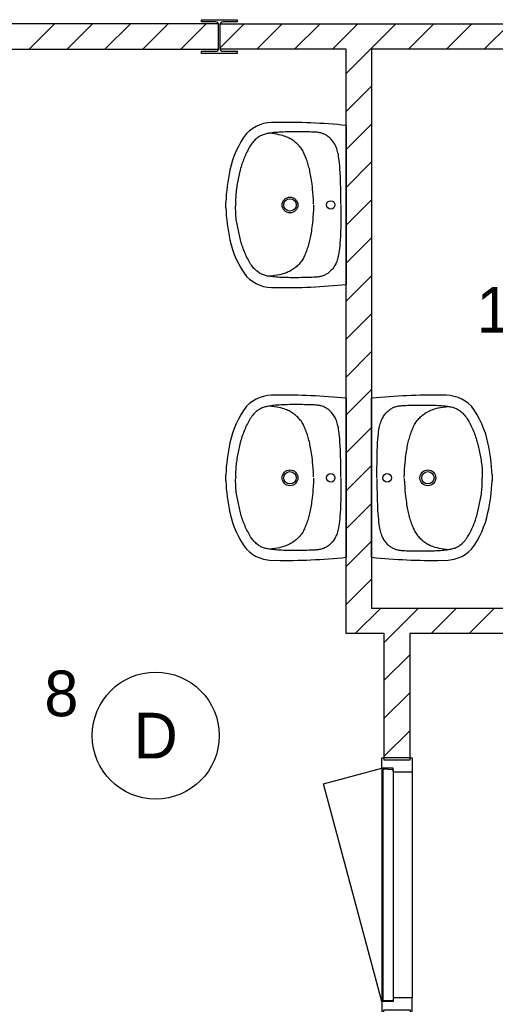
# Model space of a CAD drawing. Header units: millimetres. Extents: x -14827 to 65869, y -40284 to 56382.
# Tile 28 of 53: x 45977 to 47850, y 23940 to 27817. Entities that reach past the tile are written whole.
import ezdxf
from ezdxf.enums import TextEntityAlignment as Align

# ---------------------------------------------------------------- set-up
doc = ezdxf.new("R2010")
doc.units = ezdxf.units.MM
doc.header["$LTSCALE"] = 100
for name, color, linetype in [('AA32XI--_HOUT', 242, 'Continuous'), ('EL6311--', 130, 'Continuous'), ('xref', 9, 'Continuous')]:
    doc.layers.add(name, color=color, linetype=linetype)
doc.styles.add('BURO-018', font='BUROFONT', dxfattribs={"height": 180})

# ---------------------------------------------------------------- blocks, each defined once
blk = doc.blocks.new('1115B3A')
at = {"color": 0, "linetype": 'Continuous'}
blk.add_circle((0, 0), 2.5, dxfattribs=at)
at = {"color": 0, "linetype": 'Continuous', "style": 'BURO-018'}
for tag, p in [('E_GKAST', (0, 8)), ('E_GROEP', (0, 5)), ('E_SGROEP', (4.5, 5)), ('E_ARMCODE', (0, 0)), ('E_SLET', (4.5, -1))]:
    blk.add_attdef(tag, text='', height=1.8, dxfattribs=at).set_placement(p, align=Align.MIDDLE)

msp = doc.modelspace()

# ---------------------------------------------------------------- hatches: boundary and pattern name
at = {"layer": 'AA32XI--_HOUT'}
h = msp.add_hatch(dxfattribs=at)
h.set_pattern_fill('', color=256, scale=880, angle=-90, style=0, pattern_type=0)
h.set_pattern_definition([])
h.paths.add_polyline_path([(47522.6, 24910), (47522.6, 24856), (47520.6, 24854), (47449.6, 24854), (47447.6, 24856), (47447.6, 24869), (47404.6, 24869), (47402.6, 24871), (47402.6, 24910), (47410.6, 24910), (47410.6, 24902), (47514.6, 24902), (47514.6, 24910)])
h = msp.add_hatch(dxfattribs=at)
h.set_pattern_fill('', color=256, scale=880, style=0, pattern_type=0)
h.set_pattern_definition([])
h.paths.add_polyline_path([(47522.6, 23910), (47522.6, 23964), (47520.6, 23966), (47449.6, 23966), (47447.6, 23964), (47447.6, 23951), (47404.6, 23951), (47402.6, 23949), (47402.6, 23910), (47410.6, 23910), (47410.6, 23918), (47514.6, 23918), (47514.6, 23910)])

# ---------------------------------------------------------------- linework, layer by layer
at = {"layer": 'xref'}
for p, q in [((46759.5, 27800), (44312.6, 27800)), ((46014.2, 27700), (46114.2, 27800)), ((46163.5, 27700), (46263.5, 27800)), ((46312.9, 27700), (46412.9, 27800)), ((46462.2, 27700), (46562.2, 27800)), ((46611.6, 27700), (46711.6, 27800)), ((46692.9, 27816.5), (46832.9, 27816.5)), ((46692.9, 27808), (46692.9, 27816.5)), ((46748.2, 27808), (46692.9, 27808)), ((46759.5, 27700), (46759.5, 27800)), ((46760.2, 27704), (46760.2, 27796)), ((46765.7, 27796), (46765.7, 27704)), ((46766.4, 27705.5), (46860.9, 27800)), ((46766.4, 27700), (46766.4, 27800)), ((46766.4, 27800), (50593.2, 27800)), ((46832.9, 27808), (46777.7, 27808)), ((46832.9, 27816.5), (46832.9, 27808)), ((46910.2, 27700), (47010.2, 27800)), ((47059.6, 27700), (47159.6, 27800)), ((47208.9, 27700), (47308.9, 27800)), ((47262.6, 27604.4), (47458.3, 27800)), ((47507.6, 27700), (47607.6, 27800)), ((47657, 27700), (47757, 27800)), ((47806.3, 27700), (47906.3, 27800)), ((44312.6, 27700), (46759.5, 27700)), ((46692.9, 27683.5), (46692.9, 27692)), ((46692.9, 27692), (46748.2, 27692)), ((46832.9, 27683.5), (46692.9, 27683.5)), ((47262.6, 27700), (46766.4, 27700)), ((46777.7, 27692), (46832.9, 27692)), ((46832.9, 27692), (46832.9, 27683.5)), ((47262.6, 25400), (47262.6, 27700)), ((49012.6, 27700), (47362.6, 27700)), ((47362.6, 27700), (47362.6, 25500)), ((47262.6, 27455), (47362.6, 27555)), ((47262.6, 27305.7), (47362.6, 27405.7)), ((47262.6, 27400), (47262.6, 26774.2)), ((47262.6, 27156.4), (47362.6, 27256.4)), ((46788.7, 27075.7), (46788.7, 27098.5)), ((47262.6, 27007), (47362.6, 27107)), ((47262.6, 26857.7), (47362.6, 26957.7)), ((47262.6, 26708.3), (47362.6, 26808.3)), ((47262.6, 26559), (47362.6, 26659)), ((47262.6, 26409.7), (47362.6, 26509.7)), ((47262.6, 26260.3), (47362.6, 26360.3)), ((47262.6, 26325.8), (47262.6, 25700)), ((47362.6, 25700), (47362.6, 26325.8)), ((47262.6, 26111), (47362.6, 26211)), ((47262.6, 25961.6), (47362.6, 26061.6)), ((46788.7, 26001.5), (46788.7, 26024.4)), ((47836.6, 26024.4), (47836.6, 26001.5)), ((47262.6, 25812.3), (47362.6, 25912.3)), ((47262.6, 25663), (47362.6, 25763)), ((47262.6, 25513.6), (47362.6, 25613.6)), ((47298.4, 25400), (47398.4, 25500)), ((47362.6, 25500), (48012.6, 25500)), ((47412.6, 25364.9), (47547.7, 25500)), ((47597.1, 25400), (47697.1, 25500)), ((47746.4, 25400), (47846.4, 25500)), ((47412.6, 25400), (47262.6, 25400)), ((47412.6, 24910), (47412.6, 25400)), ((48012.6, 25400), (47512.6, 25400)), ((47512.6, 25400), (47512.6, 24910)), ((47412.6, 25215.6), (47512.6, 25315.6)), ((47412.6, 25066.3), (47512.6, 25166.3)), ((47412.6, 24916.9), (47512.6, 25016.9)), ((47512.6, 24910), (47412.6, 24910)), ((47173.1, 24807.5), (47402.6, 24869)), ((47402.6, 24869), (47402.6, 23951)), ((47407.6, 23953), (47407.6, 24867)), ((47407.6, 24867), (47447.6, 24865)), ((47447.6, 24865), (47447.6, 23955)), ((47447.6, 24854), (47447.6, 23966)), ((47522.6, 24854), (47522.6, 23966)), ((47402.6, 23951), (47173.1, 24807.5)), ((47447.6, 23955), (47407.6, 23953))]:
    msp.add_line(p, q, dxfattribs=at)
for points in [[(47241.9, 27089.7), (47241.6, 27122.7), (47241.1, 27151), (47240.5, 27175.3), (47239.8, 27195.9), (47239, 27213.4), (47238.1, 27228.2), (47237.2, 27240.9), (47236.2, 27251.9), (47235.1, 27261.7), (47234, 27270.5), (47232.8, 27278.3), (47231.6, 27285.3), (47230.2, 27291.7), (47228.8, 27297.5), (47227.2, 27302.8), (47225.6, 27307.8), (47223.8, 27312.6), (47221.8, 27317.2), (47219.8, 27321.6), (47217.6, 27325.8), (47215.3, 27329.8), (47213, 27333.6), (47210.5, 27337.2), (47207.9, 27340.6), (47205.2, 27343.8), (47202.5, 27346.8), (47199.6, 27349.5), (47196.8, 27352.1), (47193.8, 27354.6), (47190.9, 27356.8), (47187.9, 27358.9), (47184.9, 27360.9), (47181.9, 27362.7), (47178.9, 27364.4), (47175.8, 27365.9), (47172.7, 27367.3), (47169.4, 27368.5), (47166.1, 27369.6), (47162.6, 27370.6), (47158.9, 27371.4), (47155, 27372.1), (47150.9, 27372.7), (47146.5, 27373.1), (47141.8, 27373.5), (47136.8, 27373.8), (47131.5, 27374), (47125.7, 27374.2), (47119.6, 27374.4), (47113, 27374.6), (47106, 27374.8), (47098.6, 27374.9), (47091, 27375.1), (47083, 27375.2), (47074.8, 27375.2), (47066.4, 27375.2), (47057.8, 27375.2), (47049.2, 27375.1), (47040.4, 27375), (47031.8, 27374.8), (47023.2, 27374.5), (47014.8, 27374.2), (47006.7, 27373.8), (46998.9, 27373.4), (46991.5, 27372.9), (46984.6, 27372.4), (46978.1, 27371.8), (46972, 27371.1), (46966.4, 27370.4), (46961.1, 27369.6), (46956.2, 27368.8), (46951.5, 27367.9), (46947.2, 27366.9), (46943.1, 27365.9), (46939.2, 27364.9), (46935.5, 27363.7), (46932, 27362.3), (46928.5, 27360.9), (46925.2, 27359.2), (46921.8, 27357.4), (46918.5, 27355.3), (46915.1, 27353), (46911.6, 27350.4), (46908.2, 27347.5), (46904.7, 27344.4), (46901.3, 27341.1), (46897.9, 27337.5), (46894.6, 27333.6), (46891.3, 27329.4), (46888.1, 27324.9), (46885, 27320.2), (46881.9, 27315.3), (46879, 27310.2), (46876.1, 27304.9), (46873.4, 27299.5), (46870.7, 27294), (46868, 27288.4), (46865.5, 27282.8), (46863.1, 27277.2), (46860.7, 27271.5), (46858.5, 27265.8), (46856.3, 27260.1), (46854.3, 27254.4), (46852.3, 27248.6), (46850.5, 27242.7), (46848.8, 27236.9), (46847.1, 27231), (46845.6, 27225), (46844.2, 27219.1), (46842.8, 27213.1), (46841.4, 27207), (46840.1, 27200.9), (46838.8, 27194.8), (46837.4, 27188.6), (46836.2, 27182.3), (46834.9, 27176), (46833.7, 27169.7), (46832.5, 27163.4), (46831.5, 27157), (46830.5, 27150.6), (46829.7, 27144.2), (46828.9, 27137.7), (46828.3, 27131.2), (46827.9, 27124.6), (46827.5, 27117.8), (46827.3, 27110.7), (46827.3, 27103.3), (46827.4, 27095.5), (46827.6, 27087.4)], [(47134.2, 27090.5), (47133.3, 27107.9), (47132.4, 27123.2), (47131.4, 27136.7), (47130.3, 27148.5), (47129.3, 27159), (47128.2, 27168.4), (47127, 27176.8), (47125.9, 27184.6), (47124.8, 27192), (47123.6, 27198.9), (47122.5, 27205.5), (47121.3, 27211.8), (47120, 27217.9), (47118.8, 27223.7), (47117.5, 27229.3), (47116.1, 27234.8), (47114.6, 27240.2), (47113.1, 27245.5), (47111.6, 27250.7), (47109.9, 27255.8), (47108.3, 27260.8), (47106.5, 27265.8), (47104.7, 27270.7), (47102.9, 27275.5), (47101, 27280.2), (47099, 27284.9), (47097, 27289.4), (47094.8, 27293.9), (47092.5, 27298.3), (47090.1, 27302.6), (47087.5, 27306.7), (47084.7, 27310.7), (47081.8, 27314.6), (47078.6, 27318.3), (47075.3, 27321.9), (47071.9, 27325.3), (47068.4, 27328.6), (47064.8, 27331.8), (47061.1, 27334.8), (47057.3, 27337.7), (47053.5, 27340.4), (47049.7, 27343.1), (47045.8, 27345.5), (47041.7, 27347.9), (47037.4, 27350.2), (47032.9, 27352.3), (47028.2, 27354.4), (47023.1, 27356.4), (47017.7, 27358.3), (47011.8, 27360.2), (47005.2, 27361.9), (46997.9, 27363.6), (46989.5, 27365.2), (46980.1, 27366.7), (46969.3, 27368.1), (46958.7, 27369.2)], [(47241.9, 27087.3), (47241.8, 27054.3), (47241.5, 27026), (47241, 27001.7), (47240.4, 26981.1), (47239.8, 26963.7), (47239, 26948.8), (47238.1, 26936.1), (47237.2, 26925.1), (47236.2, 26915.3), (47235.1, 26906.5), (47234, 26898.7), (47232.8, 26891.6), (47231.5, 26885.3), (47230.1, 26879.5), (47228.6, 26874.1), (47226.9, 26869.1), (47225.2, 26864.3), (47223.3, 26859.7), (47221.2, 26855.2), (47219.1, 26851), (47216.8, 26847), (47214.5, 26843.2), (47212, 26839.6), (47209.4, 26836.2), (47206.8, 26833), (47204, 26830), (47201.2, 26827.2), (47198.4, 26824.6), (47195.5, 26822.2), (47192.5, 26819.9), (47189.6, 26817.8), (47186.6, 26815.8), (47183.6, 26814), (47180.6, 26812.3), (47177.5, 26810.7), (47174.4, 26809.3), (47171.2, 26808), (47167.8, 26806.9), (47164.3, 26805.9), (47160.6, 26805.1), (47156.7, 26804.4), (47152.6, 26803.8), (47148.2, 26803.3), (47143.6, 26802.9), (47138.6, 26802.6), (47133.2, 26802.3), (47127.5, 26802.1), (47121.4, 26801.9), (47114.8, 26801.6), (47107.8, 26801.4), (47100.4, 26801.2), (47092.7, 26801), (47084.8, 26800.9), (47076.6, 26800.8), (47068.2, 26800.7), (47059.6, 26800.7), (47050.9, 26800.7), (47042.2, 26800.8), (47033.5, 26800.9), (47025, 26801.2), (47016.6, 26801.4), (47008.4, 26801.7), (47000.6, 26802.1), (46993.2, 26802.6), (46986.3, 26803.1), (46979.8, 26803.6), (46973.8, 26804.3), (46968.1, 26804.9), (46962.8, 26805.7), (46957.9, 26806.5), (46953.3, 26807.3), (46948.9, 26808.3), (46944.8, 26809.2), (46940.9, 26810.3), (46937.2, 26811.5), (46933.7, 26812.8), (46930.2, 26814.2), (46926.8, 26815.9), (46923.5, 26817.7), (46920.1, 26819.7), (46916.7, 26822.1), (46913.3, 26824.6), (46909.8, 26827.4), (46906.3, 26830.5), (46902.9, 26833.8), (46899.5, 26837.4), (46896.1, 26841.3), (46892.8, 26845.5), (46889.6, 26849.9), (46886.4, 26854.6), (46883.4, 26859.5), (46880.4, 26864.6), (46877.5, 26869.9), (46874.7, 26875.3), (46871.9, 26880.7), (46869.3, 26886.3), (46866.7, 26891.9), (46864.2, 26897.5), (46861.9, 26903.1), (46859.6, 26908.8), (46857.4, 26914.5), (46855.3, 26920.3), (46853.3, 26926.1), (46851.4, 26931.9), (46849.7, 26937.7), (46848, 26943.6), (46846.5, 26949.5), (46845, 26955.5), (46843.5, 26961.5), (46842.1, 26967.5), (46840.8, 26973.6), (46839.4, 26979.8), (46838.1, 26986), (46836.7, 26992.2), (46835.4, 26998.5), (46834.2, 27004.8), (46833, 27011.1), (46831.9, 27017.5), (46830.9, 27023.9), (46830, 27030.3), (46829.2, 27036.7), (46828.6, 27043.2), (46828.1, 27049.9), (46827.7, 27056.7), (46827.5, 27063.8), (46827.4, 27071.2), (46827.4, 27078.9), (46827.6, 27087.1)], [(47134.2, 27085.9), (47133.4, 27068.5), (47132.6, 27053.2), (47131.7, 27039.7), (47130.7, 27027.8), (47129.7, 27017.3), (47128.6, 27007.9), (47127.6, 26999.5), (47126.5, 26991.7), (47125.4, 26984.3), (47124.3, 26977.4), (47123.2, 26970.8), (47122, 26964.5), (47120.8, 26958.4), (47119.6, 26952.6), (47118.3, 26946.9), (47117, 26941.4), (47115.6, 26936), (47114.1, 26930.7), (47112.6, 26925.5), (47111, 26920.4), (47109.3, 26915.4), (47107.6, 26910.4), (47105.8, 26905.5), (47104, 26900.7), (47102.2, 26896), (47100.2, 26891.3), (47098.2, 26886.7), (47096.1, 26882.2), (47093.8, 26877.8), (47091.4, 26873.5), (47088.8, 26869.4), (47086.1, 26865.3), (47083.2, 26861.5), (47080.1, 26857.7), (47076.8, 26854.1), (47073.4, 26850.6), (47069.9, 26847.3), (47066.3, 26844.1), (47062.6, 26841.1), (47058.9, 26838.2), (47055.1, 26835.4), (47051.3, 26832.8), (47047.3, 26830.3), (47043.3, 26827.9), (47039, 26825.6), (47034.5, 26823.4), (47029.8, 26821.3), (47024.8, 26819.3), (47019.4, 26817.3), (47013.5, 26815.4), (47006.9, 26813.6), (46999.6, 26811.9), (46991.2, 26810.3), (46981.8, 26808.7), (46971, 26807.3), (46960.4, 26806.1)], [(47241.9, 26015.5), (47241.6, 26048.5), (47241.1, 26076.8), (47240.5, 26101.1), (47239.8, 26121.7), (47239, 26139.2), (47238.1, 26154), (47237.2, 26166.7), (47236.2, 26177.7), (47235.1, 26187.5), (47234, 26196.3), (47232.8, 26204.1), (47231.6, 26211.1), (47230.2, 26217.5), (47228.8, 26223.3), (47227.2, 26228.6), (47225.6, 26233.6), (47223.8, 26238.5), (47221.8, 26243.1), (47219.8, 26247.5), (47217.6, 26251.7), (47215.3, 26255.7), (47213, 26259.5), (47210.5, 26263), (47207.9, 26266.4), (47205.2, 26269.6), (47202.5, 26272.6), (47199.6, 26275.4), (47196.8, 26278), (47193.8, 26280.4), (47190.9, 26282.6), (47187.9, 26284.7), (47184.9, 26286.7), (47181.9, 26288.5), (47178.9, 26290.2), (47175.8, 26291.7), (47172.7, 26293.1), (47169.4, 26294.4), (47166.1, 26295.5), (47162.6, 26296.4), (47158.9, 26297.2), (47155, 26297.9), (47150.9, 26298.5), (47146.5, 26298.9), (47141.8, 26299.3), (47136.8, 26299.6), (47131.5, 26299.8), (47125.7, 26300), (47119.6, 26300.2), (47113, 26300.4), (47106, 26300.6), (47098.6, 26300.7), (47091, 26300.9), (47083, 26301), (47074.8, 26301), (47066.4, 26301.1), (47057.8, 26301), (47049.2, 26300.9), (47040.4, 26300.8), (47031.8, 26300.6), (47023.2, 26300.3), (47014.8, 26300), (47006.7, 26299.6), (46998.9, 26299.2), (46991.5, 26298.7), (46984.6, 26298.2), (46978.1, 26297.6), (46972, 26296.9), (46966.4, 26296.2), (46961.1, 26295.4), (46956.2, 26294.6), (46951.5, 26293.7), (46947.2, 26292.8), (46943.1, 26291.8), (46939.2, 26290.7), (46935.5, 26289.5), (46932, 26288.2), (46928.5, 26286.7), (46925.2, 26285), (46921.8, 26283.2), (46918.5, 26281.1), (46915.1, 26278.8), (46911.6, 26276.2), (46908.2, 26273.4), (46904.7, 26270.3), (46901.3, 26266.9), (46897.9, 26263.3), (46894.6, 26259.4), (46891.3, 26255.2), (46888.1, 26250.7), (46885, 26246), (46881.9, 26241.1), (46879, 26236), (46876.1, 26230.7), (46873.4, 26225.3), (46870.7, 26219.8), (46868, 26214.3), (46865.5, 26208.7), (46863.1, 26203), (46860.7, 26197.4), (46858.5, 26191.7), (46856.3, 26185.9), (46854.3, 26180.2), (46852.3, 26174.4), (46850.5, 26168.6), (46848.8, 26162.7), (46847.1, 26156.8), (46845.6, 26150.9), (46844.2, 26144.9), (46842.8, 26138.9), (46841.4, 26132.8), (46840.1, 26126.7), (46838.8, 26120.6), (46837.4, 26114.4), (46836.2, 26108.1), (46834.9, 26101.8), (46833.7, 26095.5), (46832.5, 26089.2), (46831.5, 26082.8), (46830.5, 26076.4), (46829.7, 26070), (46828.9, 26063.5), (46828.3, 26057), (46827.9, 26050.4), (46827.5, 26043.6), (46827.3, 26036.5), (46827.3, 26029.1), (46827.4, 26021.4), (46827.6, 26013.2)], [(47134.2, 26016.3), (47133.3, 26033.7), (47132.4, 26049), (47131.4, 26062.5), (47130.3, 26074.3), (47129.3, 26084.8), (47128.2, 26094.2), (47127, 26102.6), (47125.9, 26110.4), (47124.8, 26117.8), (47123.6, 26124.7), (47122.5, 26131.3), (47121.3, 26137.6), (47120, 26143.7), (47118.8, 26149.5), (47117.5, 26155.1), (47116.1, 26160.6), (47114.6, 26166), (47113.1, 26171.3), (47111.6, 26176.5), (47109.9, 26181.6), (47108.3, 26186.6), (47106.5, 26191.6), (47104.7, 26196.5), (47102.9, 26201.3), (47101, 26206), (47099, 26210.7), (47097, 26215.3), (47094.8, 26219.7), (47092.5, 26224.1), (47090.1, 26228.4), (47087.5, 26232.5), (47084.7, 26236.5), (47081.8, 26240.4), (47078.6, 26244.1), (47075.3, 26247.7), (47071.9, 26251.2), (47068.4, 26254.5), (47064.8, 26257.6), (47061.1, 26260.6), (47057.3, 26263.5), (47053.5, 26266.3), (47049.7, 26268.9), (47045.8, 26271.4), (47041.7, 26273.7), (47037.4, 26276), (47032.9, 26278.2), (47028.2, 26280.2), (47023.1, 26282.2), (47017.7, 26284.2), (47011.8, 26286), (47005.2, 26287.8), (46997.9, 26289.4), (46989.5, 26291), (46980.1, 26292.5), (46969.3, 26293.9), (46958.7, 26295)], [(47383.3, 26012.7), (47383.5, 26045.7), (47383.8, 26074.1), (47384.3, 26098.3), (47384.8, 26118.9), (47385.5, 26136.4), (47386.3, 26151.2), (47387.2, 26163.9), (47388.1, 26175), (47389.1, 26184.8), (47390.1, 26193.5), (47391.3, 26201.4), (47392.5, 26208.4), (47393.8, 26214.8), (47395.2, 26220.6), (47396.7, 26225.9), (47398.3, 26230.9), (47400.1, 26235.8), (47402, 26240.4), (47404, 26244.8), (47406.2, 26249), (47408.4, 26253), (47410.8, 26256.8), (47413.3, 26260.4), (47415.8, 26263.8), (47418.5, 26267), (47421.2, 26270), (47424, 26272.8), (47426.9, 26275.4), (47429.8, 26277.9), (47432.7, 26280.2), (47435.7, 26282.3), (47438.7, 26284.3), (47441.7, 26286.1), (47444.7, 26287.8), (47447.7, 26289.3), (47450.9, 26290.7), (47454.1, 26292), (47457.5, 26293.1), (47461, 26294.1), (47464.7, 26295), (47468.5, 26295.7), (47472.7, 26296.3), (47477, 26296.7), (47481.7, 26297.1), (47486.7, 26297.5), (47492, 26297.7), (47497.8, 26298), (47503.9, 26298.2), (47510.5, 26298.4), (47517.5, 26298.6), (47524.9, 26298.8), (47532.5, 26299), (47540.5, 26299.2), (47548.7, 26299.3), (47557.1, 26299.3), (47565.7, 26299.4), (47574.3, 26299.3), (47583.1, 26299.2), (47591.7, 26299.1), (47600.3, 26298.9), (47608.7, 26298.6), (47616.8, 26298.3), (47624.6, 26297.9), (47632, 26297.5), (47639, 26297), (47645.4, 26296.4), (47651.5, 26295.8), (47657.2, 26295.1), (47662.4, 26294.4), (47667.4, 26293.6), (47672, 26292.7), (47676.4, 26291.8), (47680.5, 26290.8), (47684.3, 26289.7), (47688, 26288.6), (47691.6, 26287.3), (47695, 26285.8), (47698.4, 26284.2), (47701.8, 26282.3), (47705.2, 26280.3), (47708.6, 26278), (47712, 26275.4), (47715.5, 26272.6), (47719, 26269.5), (47722.4, 26266.2), (47725.8, 26262.6), (47729.2, 26258.7), (47732.5, 26254.5), (47735.7, 26250.1), (47738.9, 26245.4), (47741.9, 26240.5), (47744.9, 26235.4), (47747.8, 26230.2), (47750.6, 26224.8), (47753.3, 26219.3), (47756, 26213.8), (47758.6, 26208.2), (47761, 26202.6), (47763.4, 26196.9), (47765.7, 26191.2), (47767.9, 26185.5), (47770, 26179.8), (47772, 26174), (47773.8, 26168.2), (47775.6, 26162.3), (47777.2, 26156.4), (47778.8, 26150.5), (47780.3, 26144.5), (47781.7, 26138.5), (47783.1, 26132.5), (47784.5, 26126.4), (47785.9, 26120.3), (47787.2, 26114.1), (47788.5, 26107.8), (47789.8, 26101.6), (47791.1, 26095.2), (47792.3, 26088.9), (47793.4, 26082.5), (47794.4, 26076.1), (47795.3, 26069.7), (47796, 26063.3), (47796.7, 26056.8), (47797.2, 26050.2), (47797.6, 26043.3), (47797.8, 26036.3), (47797.9, 26028.9), (47797.9, 26021.1), (47797.7, 26012.9)], [(47491.1, 26014.2), (47491.9, 26031.6), (47492.7, 26046.9), (47493.6, 26060.4), (47494.6, 26072.2), (47495.6, 26082.7), (47496.6, 26092.1), (47497.7, 26100.6), (47498.8, 26108.4), (47499.9, 26115.7), (47501, 26122.7), (47502.1, 26129.3), (47503.2, 26135.6), (47504.4, 26141.6), (47505.7, 26147.5), (47507, 26153.1), (47508.3, 26158.6), (47509.7, 26164), (47511.2, 26169.3), (47512.7, 26174.5), (47514.3, 26179.6), (47516, 26184.7), (47517.7, 26189.6), (47519.4, 26194.5), (47521.2, 26199.3), (47523.1, 26204.1), (47525.1, 26208.8), (47527.1, 26213.3), (47529.2, 26217.8), (47531.5, 26222.2), (47533.9, 26226.5), (47536.4, 26230.7), (47539.2, 26234.7), (47542.1, 26238.6), (47545.2, 26242.3), (47548.5, 26245.9), (47551.9, 26249.4), (47555.4, 26252.7), (47559, 26255.9), (47562.7, 26259), (47566.4, 26261.9), (47570.2, 26264.6), (47574, 26267.3), (47577.9, 26269.8), (47582, 26272.2), (47586.3, 26274.4), (47590.7, 26276.6), (47595.5, 26278.7), (47600.5, 26280.8), (47605.9, 26282.7), (47611.8, 26284.6), (47618.3, 26286.4), (47625.7, 26288.1), (47634, 26289.8), (47643.5, 26291.3), (47654.2, 26292.8), (47664.9, 26294)], [(47241.9, 26013.1), (47241.8, 25980.2), (47241.5, 25951.8), (47241, 25927.6), (47240.4, 25907), (47239.8, 25889.5), (47239, 25874.6), (47238.1, 25861.9), (47237.2, 25850.9), (47236.2, 25841.1), (47235.1, 25832.3), (47234, 25824.5), (47232.8, 25817.5), (47231.5, 25811.1), (47230.1, 25805.3), (47228.6, 25799.9), (47226.9, 25794.9), (47225.2, 25790.1), (47223.3, 25785.5), (47221.2, 25781.1), (47219.1, 25776.8), (47216.8, 25772.8), (47214.5, 25769), (47212, 25765.4), (47209.4, 25762), (47206.8, 25758.8), (47204, 25755.8), (47201.2, 25753), (47198.4, 25750.4), (47195.5, 25748), (47192.5, 25745.7), (47189.6, 25743.6), (47186.6, 25741.6), (47183.6, 25739.8), (47180.6, 25738.1), (47177.5, 25736.5), (47174.4, 25735.1), (47171.2, 25733.9), (47167.8, 25732.7), (47164.3, 25731.7), (47160.6, 25730.9), (47156.7, 25730.2), (47152.6, 25729.6), (47148.2, 25729.1), (47143.6, 25728.7), (47138.6, 25728.4), (47133.2, 25728.1), (47127.5, 25727.9), (47121.4, 25727.7), (47114.8, 25727.5), (47107.8, 25727.2), (47100.4, 25727), (47092.7, 25726.9), (47084.8, 25726.7), (47076.6, 25726.6), (47068.2, 25726.5), (47059.6, 25726.5), (47050.9, 25726.5), (47042.2, 25726.6), (47033.5, 25726.8), (47025, 25727), (47016.6, 25727.2), (47008.4, 25727.6), (47000.6, 25727.9), (46993.2, 25728.4), (46986.3, 25728.9), (46979.8, 25729.5), (46973.8, 25730.1), (46968.1, 25730.8), (46962.8, 25731.5), (46957.9, 25732.3), (46953.3, 25733.2), (46948.9, 25734.1), (46944.8, 25735.1), (46940.9, 25736.1), (46937.2, 25737.3), (46933.7, 25738.6), (46930.2, 25740), (46926.8, 25741.7), (46923.5, 25743.5), (46920.1, 25745.6), (46916.7, 25747.9), (46913.3, 25750.4), (46909.8, 25753.2), (46906.3, 25756.3), (46902.9, 25759.7), (46899.5, 25763.3), (46896.1, 25767.1), (46892.8, 25771.3), (46889.6, 25775.7), (46886.4, 25780.4), (46883.4, 25785.3), (46880.4, 25790.4), (46877.5, 25795.7), (46874.7, 25801.1), (46871.9, 25806.6), (46869.3, 25812.1), (46866.7, 25817.7), (46864.2, 25823.3), (46861.9, 25828.9), (46859.6, 25834.6), (46857.4, 25840.3), (46855.3, 25846.1), (46853.3, 25851.9), (46851.4, 25857.7), (46849.7, 25863.5), (46848, 25869.4), (46846.5, 25875.3), (46845, 25881.3), (46843.5, 25887.3), (46842.1, 25893.4), (46840.8, 25899.5), (46839.4, 25905.6), (46838.1, 25911.8), (46836.7, 25918), (46835.4, 25924.3), (46834.2, 25930.6), (46833, 25937), (46831.9, 25943.3), (46830.9, 25949.7), (46830, 25956.1), (46829.2, 25962.6), (46828.6, 25969.1), (46828.1, 25975.7), (46827.7, 25982.5), (46827.5, 25989.6), (46827.4, 25997), (46827.4, 26004.7), (46827.6, 26012.9)], [(47383.3, 26010.3), (47383.7, 25977.4), (47384.2, 25949), (47384.8, 25924.8), (47385.5, 25904.2), (47386.3, 25886.7), (47387.2, 25871.9), (47388.1, 25859.2), (47389.1, 25848.1), (47390.2, 25838.3), (47391.3, 25829.6), (47392.4, 25821.7), (47393.7, 25814.7), (47395, 25808.4), (47396.5, 25802.6), (47398, 25797.2), (47399.7, 25792.2), (47401.5, 25787.4), (47403.4, 25782.8), (47405.5, 25778.4), (47407.7, 25774.2), (47409.9, 25770.2), (47412.3, 25766.4), (47414.8, 25762.8), (47417.4, 25759.4), (47420.1, 25756.3), (47422.8, 25753.3), (47425.6, 25750.5), (47428.5, 25747.9), (47431.4, 25745.5), (47434.4, 25743.2), (47437.4, 25741.1), (47440.4, 25739.2), (47443.4, 25737.3), (47446.4, 25735.7), (47449.5, 25734.1), (47452.6, 25732.8), (47455.8, 25731.5), (47459.2, 25730.4), (47462.7, 25729.4), (47466.4, 25728.6), (47470.3, 25727.9), (47474.4, 25727.4), (47478.8, 25726.9), (47483.5, 25726.5), (47488.5, 25726.3), (47493.8, 25726), (47499.5, 25725.8), (47505.7, 25725.6), (47512.3, 25725.4), (47519.3, 25725.3), (47526.6, 25725.1), (47534.3, 25725), (47542.3, 25724.9), (47550.5, 25724.8), (47558.9, 25724.8), (47567.4, 25724.8), (47576.1, 25724.9), (47584.8, 25725.1), (47593.5, 25725.3), (47602.1, 25725.5), (47610.5, 25725.8), (47618.6, 25726.2), (47626.4, 25726.6), (47633.8, 25727.1), (47640.7, 25727.7), (47647.2, 25728.3), (47653.2, 25728.9), (47658.9, 25729.7), (47664.2, 25730.4), (47669.1, 25731.3), (47673.8, 25732.1), (47678.1, 25733.1), (47682.2, 25734.1), (47686.1, 25735.2), (47689.7, 25736.4), (47693.3, 25737.7), (47696.7, 25739.2), (47700.1, 25740.8), (47703.5, 25742.7), (47706.8, 25744.8), (47710.2, 25747.1), (47713.6, 25749.7), (47717.1, 25752.5), (47720.5, 25755.6), (47724, 25759), (47727.4, 25762.6), (47730.7, 25766.5), (47734, 25770.7), (47737.2, 25775.1), (47740.3, 25779.8), (47743.3, 25784.8), (47746.3, 25789.9), (47749.1, 25795.2), (47751.9, 25800.6), (47754.6, 25806), (47757.2, 25811.6), (47759.8, 25817.2), (47762.2, 25822.8), (47764.6, 25828.5), (47766.8, 25834.2), (47769, 25839.9), (47771, 25845.7), (47773, 25851.5), (47774.8, 25857.3), (47776.5, 25863.2), (47778.1, 25869.1), (47779.7, 25875), (47781.1, 25881), (47782.5, 25887), (47783.9, 25893), (47785.2, 25899.1), (47786.5, 25905.3), (47787.8, 25911.5), (47789.1, 25917.7), (47790.4, 25924), (47791.6, 25930.3), (47792.7, 25936.7), (47793.8, 25943.1), (47794.8, 25949.5), (47795.6, 25955.9), (47796.4, 25962.3), (47797, 25968.8), (47797.4, 25975.5), (47797.8, 25982.3), (47797.9, 25989.4), (47798, 25996.8), (47797.9, 26004.5), (47797.7, 26012.7)], [(47134.2, 26011.7), (47133.4, 25994.3), (47132.6, 25979), (47131.7, 25965.5), (47130.7, 25953.6), (47129.7, 25943.1), (47128.6, 25933.8), (47127.6, 25925.3), (47126.5, 25917.5), (47125.4, 25910.2), (47124.3, 25903.2), (47123.2, 25896.6), (47122, 25890.3), (47120.8, 25884.2), (47119.6, 25878.4), (47118.3, 25872.8), (47117, 25867.3), (47115.6, 25861.9), (47114.1, 25856.6), (47112.6, 25851.4), (47111, 25846.2), (47109.3, 25841.2), (47107.6, 25836.2), (47105.8, 25831.3), (47104, 25826.5), (47102.2, 25821.8), (47100.2, 25817.1), (47098.2, 25812.5), (47096.1, 25808), (47093.8, 25803.6), (47091.4, 25799.3), (47088.8, 25795.2), (47086.1, 25791.2), (47083.2, 25787.3), (47080.1, 25783.5), (47076.8, 25779.9), (47073.4, 25776.5), (47069.9, 25773.1), (47066.3, 25769.9), (47062.6, 25766.9), (47058.9, 25764), (47055.1, 25761.2), (47051.3, 25758.6), (47047.3, 25756.1), (47043.3, 25753.7), (47039, 25751.4), (47034.5, 25749.2), (47029.8, 25747.1), (47024.8, 25745.1), (47019.4, 25743.1), (47013.5, 25741.2), (47006.9, 25739.4), (46999.6, 25737.7), (46991.2, 25736.1), (46981.8, 25734.5), (46971, 25733.1), (46960.4, 25731.9)], [(47491.1, 26009.6), (47492, 25992.2), (47492.9, 25976.9), (47493.9, 25963.4), (47495, 25951.5), (47496, 25941), (47497.1, 25931.7), (47498.2, 25923.2), (47499.4, 25915.4), (47500.5, 25908.1), (47501.7, 25901.1), (47502.8, 25894.5), (47504, 25888.2), (47505.2, 25882.2), (47506.5, 25876.4), (47507.8, 25870.7), (47509.2, 25865.2), (47510.6, 25859.8), (47512.1, 25854.6), (47513.7, 25849.4), (47515.3, 25844.2), (47517, 25839.2), (47518.8, 25834.3), (47520.6, 25829.4), (47522.4, 25824.6), (47524.3, 25819.8), (47526.3, 25815.2), (47528.3, 25810.6), (47530.5, 25806.1), (47532.8, 25801.7), (47535.2, 25797.5), (47537.8, 25793.3), (47540.6, 25789.3), (47543.5, 25785.5), (47546.6, 25781.7), (47549.9, 25778.1), (47553.4, 25774.7), (47556.9, 25771.4), (47560.5, 25768.2), (47564.2, 25765.2), (47568, 25762.3), (47571.7, 25759.6), (47575.6, 25757), (47579.5, 25754.5), (47583.6, 25752.1), (47587.9, 25749.9), (47592.4, 25747.7), (47597.1, 25745.6), (47602.2, 25743.6), (47607.6, 25741.7), (47613.5, 25739.9), (47620, 25738.1), (47627.4, 25736.4), (47635.8, 25734.8), (47645.2, 25733.3), (47656, 25732), (47666.6, 25730.8)]]:
    msp.add_lwpolyline(points, dxfattribs=at)
for points in [[(47522.6, 24910), (47522.6, 24856), (47520.6, 24854), (47449.6, 24854), (47447.6, 24856), (47447.6, 24869), (47404.6, 24869), (47402.6, 24871), (47402.6, 24910), (47410.6, 24910), (47410.6, 24902), (47514.6, 24902), (47514.6, 24910)], [(47522.6, 23910), (47522.6, 23964), (47520.6, 23966), (47449.6, 23966), (47447.6, 23964), (47447.6, 23951), (47404.6, 23951), (47402.6, 23949), (47402.6, 23910), (47410.6, 23910), (47410.6, 23918), (47514.6, 23918), (47514.6, 23910)]]:
    msp.add_lwpolyline(points, close=True, dxfattribs=at)
for centre, radius in [((47041.3, 27087.1), 31.1), ((47041.3, 27087.1), 24.3), ((47201.6, 27087.1), 16.6), ((47041.3, 26012.9), 31.1), ((47041.3, 26012.9), 24.3), ((47201.6, 26012.9), 16.6), ((47423.7, 26012.9), 16.6), ((47584, 26012.9), 31.1), ((47584, 26012.9), 24.3)]:
    msp.add_circle(centre, radius, dxfattribs=at)
for centre, radius, start, end in [((46748.2, 27796), 12, 0, 90), ((46777.7, 27796), 12, 90, 180), ((46748.2, 27704), 12, 270, 0), ((46777.7, 27704), 12, 180, 270), ((46975, 27264.6), 147.9, 86.284, 135.3667), ((47023.6, 25106.2), 2306.2, 84.0507, 90.9706), ((47169.8, 27145.8), 373.7, 143.4244, 167.8715), ((47521.4, 27070.2), 733.2, 167.8715, 177.7873), ((47521.4, 27104), 733.2, 182.2127, 192.1285), ((47169.8, 27028.4), 373.7, 192.1285, 216.5756), ((46975, 26909.7), 147.9, 224.6333, 273.716), ((47023.6, 29068), 2306.2, 269.0294, 275.9493), ((46984.5, 26762.1), 1.182765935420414e-11, 272.5317, 270.2017), ((46975, 26190.4), 147.9, 86.284, 135.3667), ((47023.6, 24032.1), 2306.2, 84.0507, 90.9706), ((47601.7, 24032.1), 2306.2, 89.0294, 95.9493), ((47650.3, 26190.4), 147.9, 44.6333, 93.716), ((47640.7, 26337.9), 1.182765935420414e-11, 92.5317, 90.2017), ((47169.8, 26071.6), 373.7, 143.4244, 167.8715), ((47455.4, 26071.6), 373.7, 12.1285, 36.5756), ((47521.4, 25996), 733.2, 167.8715, 177.7873), ((47103.9, 25996), 733.2, 2.2127, 12.1285), ((47521.4, 26029.8), 733.2, 182.2127, 192.1285), ((47103.9, 26029.8), 733.2, 347.8715, 357.7873), ((47169.8, 25954.3), 373.7, 192.1285, 216.5756), ((47455.4, 25954.3), 373.7, 323.4244, 347.8715), ((46975, 25835.5), 147.9, 224.6333, 273.716), ((47650.3, 25835.5), 147.9, 266.284, 315.3667), ((47023.6, 27993.8), 2306.2, 269.0294, 275.9493), ((46984.5, 25687.9), 1.182765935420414e-11, 272.5317, 270.2017), ((47601.7, 27993.8), 2306.2, 264.0507, 270.9706)]:
    msp.add_arc(centre, radius, start, end, dxfattribs=at)

# ---------------------------------------------------------------- block references
at = {"layer": 'EL6311--'}
ref = msp.add_blockref('1115B3A', (48280.8, 26507.8), dxfattribs=dict(at, xscale=100, yscale=100, zscale=100))
ref.add_attrib('E_ARMCODE', 'D', dxfattribs={"layer": '0', "color": 7, "linetype": 'Continuous', "height": 180, "style": 'BURO-018'}).set_placement((48280.8, 26507.8), align=Align.MIDDLE)
ref.add_attrib('E_GROEP', '14', dxfattribs={"layer": '0', "color": 7, "linetype": 'Continuous', "height": 180, "style": 'BURO-018'}).set_placement((47909.5, 26674), align=Align.MIDDLE)
ref = msp.add_blockref('1115B3A', (46512.6, 24997.7), dxfattribs=dict(at, xscale=100, yscale=100, zscale=100))
ref.add_attrib('E_ARMCODE', 'D', dxfattribs={"layer": '0', "color": 7, "linetype": 'Continuous', "height": 180, "style": 'BURO-018'}).set_placement((46512.6, 24997.7), align=Align.MIDDLE)
ref.add_attrib('E_GROEP', '8', dxfattribs={"layer": '0', "color": 7, "linetype": 'Continuous', "height": 180, "style": 'BURO-018'}).set_placement((46141.3, 25164), align=Align.MIDDLE)

doc.saveas('drawing.dxf')
